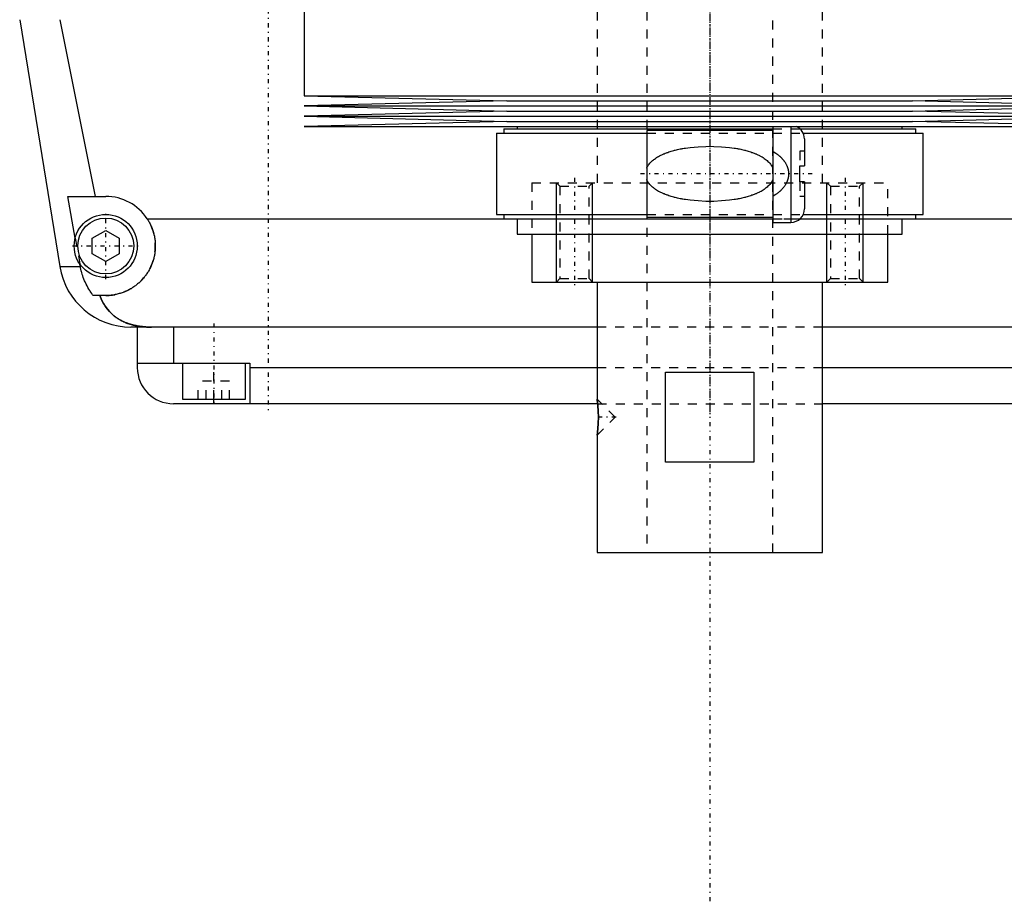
# Model space of a CAD drawing. Extents: x -120 to 120, y -136 to 715.
# Tile 1 of 11: x -77 to 33, y -136 to -38. Entities that reach past the tile are written whole.
import ezdxf

# ---------------------------------------------------------------- set-up
doc = ezdxf.new("R2010")
doc.units = 0
doc.linetypes.add('CENTER', pattern=[1.5, 0.45, -0.5, 0.05, -0.5])
doc.linetypes.add('DASHED', pattern=[2, 1, -1])
for name, color, linetype in [('AM_0', 7, 'CONTINUOUS'), ('AM_10', 7, 'CONTINUOUS'), ('AM_3', 7, 'DASHED'), ('AM_7', 7, 'CENTER')]:
    doc.layers.add(name, color=color, linetype=linetype)

msp = doc.modelspace()

# ---------------------------------------------------------------- linework, layer by layer
at = {"layer": 'AM_0', "color": 7, "linetype": 'CONTINUOUS'}
for p, q in [((-45, -30.25), (-45, -46.83)), ((-76.54, -38.4), (-72.1, -65.78)), ((-72.1, -38.4), (-68.19, -58)), ((-45, -46.83), (-22.5, -47.4)), ((-45, -46.83), (45, -46.83)), ((22.5, -47.4), (45, -46.83)), ((-22.5, -47.4), (-45, -47.97)), ((-45, -47.97), (-22.5, -48.54)), ((-45, -47.97), (45, -47.97)), ((-22.5, -47.4), (22.5, -47.4)), ((45, -47.97), (22.5, -47.4)), ((22.5, -48.54), (45, -47.97)), ((-22.5, -48.54), (-45, -49.11)), ((-45, -49.11), (-22.5, -49.68)), ((-45, -49.11), (45, -49.11)), ((-22.5, -48.54), (22.5, -48.54)), ((45, -49.11), (22.5, -48.54)), ((22.5, -49.68), (45, -49.11)), ((-22.5, -49.68), (-45, -50.25)), ((-22.5, -49.68), (22.5, -49.68)), ((45, -50.25), (22.5, -49.68)), ((-45, -50.25), (45, -50.25)), ((-23.65, -51), (-23.65, -60)), ((-23.65, -51), (-7, -51)), ((-22.85, -50.5), (-22.85, -51)), ((-22.85, -50.5), (7, -50.5)), ((-21.35, -50.25), (-21.35, -50.5)), ((7, -50.7), (-7, -50.7)), ((-7, -50.7), (-7, -60.3)), ((7, -50.25), (7, -60.88)), ((9, -50.25), (9, -60.88)), ((9.99, -50.5), (22.85, -50.5)), ((10.36, -51), (23.65, -51)), ((21.35, -50.5), (21.35, -50.25)), ((22.85, -51), (22.85, -50.5)), ((23.65, -60), (23.65, -51)), ((10.5, -51.62), (10.5, -54.6)), ((10, -56.4), (10, -54.6)), ((10, -54.6), (10.5, -54.6)), ((10.5, -56.4), (10, -56.4)), ((10.5, -56.4), (10.5, -59.38)), ((-71.21, -58), (-67, -58)), ((-70.39, -62.62), (-71.21, -58)), ((-23.65, -60), (-7, -60)), ((-22.85, -60), (-22.85, -60.5)), ((10.36, -60), (23.65, -60)), ((22.85, -60.5), (22.85, -60)), ((-62.39, -60.5), (-9.77, -60.5)), ((-22.85, -60.5), (7.01, -60.5)), ((-21.35, -60.5), (-21.35, -62.2)), ((-7, -60.3), (7, -60.3)), ((7, -60.88), (9, -60.88)), ((9.99, -60.5), (22.85, -60.5)), ((21.35, -62.2), (21.35, -60.5)), ((21.35, -60.5), (62.39, -60.5)), ((-68.5, -62.63), (-67, -61.77)), ((-67, -61.77), (-65.5, -62.63)), ((-21.35, -62.2), (21.35, -62.2)), ((-19.75, -62.2), (-19.75, -67.5)), ((19.75, -67.5), (19.75, -62.2)), ((-68.5, -64.37), (-68.5, -62.63)), ((-65.5, -62.63), (-65.5, -64.37)), ((-67, -65.23), (-68.5, -64.37)), ((-65.5, -64.37), (-67, -65.23)), ((-69.82, -65.78), (-69.87, -65.5)), ((-72.1, -65.78), (-69.82, -65.78)), ((-19.75, -67.5), (19.75, -67.5)), ((-12.5, -67.5), (-12.5, -80.5)), ((12.5, -97.5), (12.5, -67.5)), ((-67, -69), (-68.39, -69)), ((-12.5, -72.5), (-64.2, -72.5)), ((-63.5, -72.5), (-63.5, -77)), ((-59.5, -72.5), (-59.5, -76.5)), ((64.2, -72.5), (12.5, -72.5)), ((-63.5, -76.5), (-51, -76.5)), ((-58.5, -76.5), (-58.5, -80.5)), ((-51.5, -80.5), (-51.5, -76.5)), ((-51, -76.5), (-51, -81)), ((-51, -77), (-12.5, -77)), ((-4.9, -77.5), (4.9, -77.5)), ((-4.9, -87.5), (-4.9, -77.5)), ((4.9, -77.5), (4.9, -87.5)), ((12.5, -77), (51, -77)), ((-58.5, -80.5), (-51.5, -80.5)), ((-55, -81), (-55, -80.5)), ((-12.49, -80.54), (-12.5, -80.5)), ((-12.48, -80.66), (-12.49, -80.59)), ((-12.44, -81), (-59.5, -81)), ((-12.44, -80.98), (-12.45, -80.86)), ((59.5, -81), (12.5, -81)), ((-12.45, -84.14), (-12.44, -84.02)), ((-12.5, -84.5), (-12.49, -84.46)), ((-12.5, -84.5), (-12.5, -97.5)), ((-12.49, -84.42), (-12.47, -84.29)), ((4.9, -87.5), (-4.9, -87.5)), ((-12.5, -97.5), (12.5, -97.5))]:
    msp.add_line(p, q, dxfattribs=at)
for points in [[(-62.39, -60.5, 0), (-62.36, -60.55, 0), (-62.3, -60.65, 0), (-62.24, -60.74, 0), (-62.21, -60.79, 0), (-62.18, -60.84, 0), (-62.13, -60.95, 0), (-62.08, -61.05, 0), (-62.03, -61.15, 0), (-61.98, -61.26, 0), (-61.93, -61.36, 0), (-61.91, -61.41, 0), (-61.89, -61.47, 0), (-61.85, -61.57, 0), (-61.81, -61.68, 0), (-61.77, -61.79, 0), (-61.74, -61.9, 0), (-61.71, -62.01, 0), (-61.69, -62.06, 0), (-61.68, -62.12, 0), (-61.65, -62.23, 0), (-61.62, -62.34, 0), (-61.61, -62.39, 0), (-61.6, -62.45, 0), (-61.58, -62.56, 0), (-61.56, -62.66, 0), (-61.56, -62.72, 0), (-61.55, -62.77, 0), (-61.53, -62.88, 0), (-61.52, -62.99, 0), (-61.51, -63.1, 0), (-61.51, -63.21, 0), (-61.5, -63.31, 0), (-61.5, -63.37, 0), (-61.5, -63.42, 0), (-61.5, -63.52, 0), (-61.5, -63.63, 0), (-61.5, -63.73, 0), (-61.51, -63.84, 0), (-61.52, -63.95, 0), (-61.52, -64, 0), (-61.53, -64.05, 0), (-61.54, -64.16, 0), (-61.55, -64.26, 0), (-61.57, -64.37, 0), (-61.59, -64.47, 0), (-61.61, -64.58, 0), (-61.62, -64.63, 0), (-61.63, -64.69, 0), (-61.65, -64.79, 0), (-61.68, -64.9, 0), (-61.71, -65, 0), (-61.74, -65.1, 0), (-61.77, -65.21, 0), (-61.79, -65.26, 0), (-61.81, -65.31, 0), (-61.84, -65.41, 0), (-61.88, -65.51, 0), (-61.92, -65.61, 0), (-61.96, -65.71, 0), (-62.01, -65.81, 0), (-62.03, -65.86, 0), (-62.05, -65.9, 0), (-62.1, -66, 0), (-62.15, -66.1, 0), (-62.18, -66.14, 0), (-62.2, -66.19, 0), (-62.26, -66.28, 0), (-62.31, -66.37, 0), (-62.34, -66.42, 0), (-62.37, -66.46, 0), (-62.43, -66.55, 0), (-62.49, -66.64, 0), (-62.55, -66.73, 0), (-62.61, -66.81, 0), (-62.67, -66.9, 0), (-62.71, -66.94, 0), (-62.74, -66.98, 0), (-62.81, -67.06, 0), (-62.87, -67.14, 0), (-62.94, -67.21, 0), (-63.01, -67.29, 0), (-63.09, -67.36, 0), (-63.12, -67.4, 0), (-63.16, -67.44, 0), (-63.23, -67.51, 0), (-63.31, -67.58, 0), (-63.38, -67.64, 0), (-63.46, -67.71, 0), (-63.55, -67.78, 0), (-63.59, -67.81, 0), (-63.63, -67.85, 0), (-63.71, -67.91, 0), (-63.8, -67.97, 0), (-63.89, -68.04, 0), (-63.98, -68.1, 0), (-64.07, -68.15, 0), (-64.12, -68.18, 0), (-64.16, -68.21, 0), (-64.26, -68.27, 0), (-64.36, -68.32, 0), (-64.45, -68.37, 0), (-64.55, -68.43, 0), (-64.65, -68.47, 0), (-64.7, -68.5, 0), (-64.76, -68.52, 0), (-64.86, -68.57, 0), (-64.96, -68.61, 0), (-65.02, -68.63, 0), (-65.07, -68.65, 0), (-65.17, -68.69, 0), (-65.28, -68.72, 0), (-65.34, -68.74, 0), (-65.39, -68.76, 0), (-65.5, -68.79, 0), (-65.61, -68.82, 0), (-65.72, -68.85, 0), (-65.83, -68.87, 0), (-65.94, -68.9, 0), (-66, -68.91, 0), (-66.05, -68.92, 0), (-66.16, -68.94, 0), (-66.27, -68.95, 0), (-66.39, -68.97, 0), (-66.5, -68.98, 0), (-66.61, -68.99, 0), (-66.67, -68.99, 0), (-66.72, -68.99, 0), (-66.83, -69, 0), (-66.94, -69, 0), (-67, -69, 0)], [(-68.39, -69, 0), (-68.45, -68.92, 0), (-68.56, -68.77, 0), (-68.67, -68.61, 0), (-68.72, -68.53, 0), (-68.77, -68.45, 0), (-68.88, -68.28, 0), (-68.98, -68.11, 0), (-69.07, -67.93, 0), (-69.17, -67.75, 0), (-69.26, -67.57, 0), (-69.3, -67.47, 0), (-69.34, -67.38, 0), (-69.42, -67.19, 0), (-69.49, -67.01, 0), (-69.55, -66.83, 0), (-69.61, -66.65, 0), (-69.66, -66.46, 0), (-69.69, -66.37, 0), (-69.71, -66.27, 0), (-69.76, -66.08, 0), (-69.8, -65.88, 0), (-69.82, -65.78, 0)], [(-67.64, -69, 0), (-67.57, -69.19, 0), (-67.42, -69.55, 0), (-67.24, -69.89, 0), (-67.14, -70.05, 0), (-67.04, -70.21, 0), (-66.82, -70.51, 0), (-66.59, -70.78, 0), (-66.32, -71.04, 0), (-66.16, -71.19, 0), (-66.11, -71.23, 0), (-66.07, -71.27, 0), (-66.04, -71.29, 0), (-66.02, -71.31, 0), (-65.97, -71.34, 0), (-65.92, -71.38, 0), (-65.87, -71.42, 0), (-65.81, -71.45, 0), (-65.76, -71.49, 0), (-65.73, -71.51, 0), (-65.71, -71.53, 0), (-65.65, -71.56, 0), (-65.6, -71.6, 0), (-65.57, -71.61, 0), (-65.54, -71.63, 0), (-65.49, -71.66, 0), (-65.43, -71.69, 0), (-65.4, -71.71, 0), (-65.38, -71.73, 0), (-65.32, -71.76, 0), (-65.26, -71.79, 0), (-65.2, -71.82, 0), (-65.14, -71.85, 0), (-65.08, -71.88, 0), (-65.05, -71.89, 0), (-65.02, -71.91, 0), (-64.96, -71.93, 0), (-64.9, -71.96, 0), (-64.83, -71.99, 0), (-64.77, -72.01, 0), (-64.71, -72.04, 0), (-64.68, -72.05, 0), (-64.64, -72.06, 0), (-64.58, -72.09, 0), (-64.52, -72.11, 0), (-64.45, -72.13, 0), (-64.39, -72.15, 0), (-64.32, -72.17, 0), (-64.29, -72.18, 0), (-64.25, -72.19, 0), (-64.19, -72.21, 0), (-64.12, -72.23, 0), (-64.05, -72.25, 0), (-63.98, -72.27, 0), (-63.92, -72.28, 0), (-63.88, -72.29, 0), (-63.85, -72.3, 0), (-63.78, -72.31, 0), (-63.71, -72.33, 0), (-63.64, -72.34, 0), (-63.57, -72.36, 0), (-63.5, -72.37, 0), (-63.46, -72.38, 0), (-63.43, -72.38, 0), (-63.36, -72.39, 0), (-63.28, -72.41, 0), (-63.25, -72.41, 0), (-63.21, -72.42, 0), (-63.14, -72.43, 0), (-63.07, -72.43, 0), (-63.03, -72.44, 0), (-62.99, -72.44, 0), (-62.92, -72.45, 0), (-62.85, -72.46, 0), (-62.77, -72.46, 0), (-62.7, -72.47, 0), (-62.63, -72.48, 0), (-62.59, -72.48, 0), (-62.55, -72.48, 0), (-62.48, -72.49, 0), (-62.41, -72.49, 0), (-62.15, -72.5, 0), (-61.92, -72.5, 0)], [(-12.5, -80.5, 0), (-12.5, -80.5, 0), (-12.5, -80.5, 0), (-12.5, -80.51, 0), (-12.5, -80.51, 0), (-12.5, -80.51, 0), (-12.5, -80.52, 0), (-12.5, -80.53, 0), (-12.49, -80.54, 0), (-12.49, -80.55, 0), (-12.49, -80.56, 0), (-12.49, -80.57, 0), (-12.49, -80.58, 0), (-12.49, -80.6, 0), (-12.48, -80.62, 0), (-12.48, -80.64, 0), (-12.48, -80.66, 0), (-12.48, -80.69, 0), (-12.47, -80.7, 0), (-12.47, -80.71, 0), (-12.47, -80.74, 0), (-12.47, -80.77, 0), (-12.46, -80.78, 0), (-12.46, -80.8, 0), (-12.46, -80.83, 0), (-12.45, -80.87, 0), (-12.45, -80.88, 0), (-12.45, -80.9, 0), (-12.45, -80.94, 0), (-12.44, -80.97, 0), (-12.44, -81.01, 0), (-12.43, -81.05, 0), (-12.43, -81.09, 0), (-12.43, -81.11, 0), (-12.43, -81.13, 0), (-12.42, -81.17, 0), (-12.42, -81.21, 0), (-12.41, -81.26, 0), (-12.41, -81.3, 0), (-12.41, -81.35, 0), (-12.41, -81.37, 0), (-12.4, -81.4, 0), (-12.4, -81.44, 0), (-12.4, -81.49, 0), (-12.39, -81.54, 0), (-12.39, -81.6, 0), (-12.39, -81.65, 0), (-12.38, -81.67, 0), (-12.38, -81.7, 0), (-12.38, -81.75, 0), (-12.38, -81.81, 0), (-12.38, -81.86, 0), (-12.37, -81.92, 0), (-12.37, -81.97, 0), (-12.37, -82, 0), (-12.37, -82.03, 0), (-12.37, -82.09, 0), (-12.37, -82.14, 0), (-12.36, -82.2, 0), (-12.36, -82.25, 0), (-12.36, -82.31, 0), (-12.36, -82.34, 0), (-12.36, -82.36, 0), (-12.36, -82.42, 0), (-12.36, -82.47, 0), (-12.36, -82.5, 0), (-12.36, -82.53, 0), (-12.36, -82.58, 0), (-12.36, -82.64, 0), (-12.36, -82.66, 0), (-12.36, -82.69, 0), (-12.36, -82.75, 0), (-12.36, -82.8, 0), (-12.37, -82.86, 0), (-12.37, -82.92, 0), (-12.37, -82.97, 0), (-12.37, -83, 0), (-12.37, -83.03, 0), (-12.37, -83.08, 0), (-12.38, -83.14, 0), (-12.38, -83.19, 0), (-12.38, -83.25, 0), (-12.38, -83.3, 0), (-12.38, -83.33, 0), (-12.39, -83.35, 0), (-12.39, -83.41, 0), (-12.39, -83.46, 0), (-12.4, -83.51, 0), (-12.4, -83.56, 0), (-12.4, -83.61, 0), (-12.41, -83.63, 0), (-12.41, -83.65, 0), (-12.41, -83.7, 0), (-12.41, -83.74, 0), (-12.42, -83.79, 0), (-12.42, -83.83, 0), (-12.43, -83.87, 0), (-12.43, -83.89, 0), (-12.43, -83.91, 0), (-12.43, -83.95, 0), (-12.44, -83.99, 0), (-12.44, -84.03, 0), (-12.45, -84.06, 0), (-12.45, -84.1, 0), (-12.45, -84.12, 0), (-12.45, -84.13, 0), (-12.46, -84.17, 0), (-12.46, -84.2, 0), (-12.46, -84.22, 0), (-12.47, -84.23, 0), (-12.47, -84.26, 0), (-12.47, -84.29, 0), (-12.47, -84.3, 0), (-12.48, -84.31, 0), (-12.48, -84.34, 0), (-12.48, -84.36, 0), (-12.48, -84.38, 0), (-12.49, -84.4, 0), (-12.49, -84.42, 0), (-12.49, -84.43, 0), (-12.49, -84.44, 0), (-12.49, -84.45, 0), (-12.49, -84.46, 0), (-12.5, -84.47, 0), (-12.5, -84.48, 0), (-12.5, -84.49, 0), (-12.5, -84.49, 0), (-12.5, -84.49, 0), (-12.5, -84.5, 0), (-12.5, -84.5, 0), (-12.5, -84.5, 0)]]:
    msp.add_polyline3d(points, dxfattribs=at)
for radius in [3.5, 3.1]:
    msp.add_circle((-67, -63.5), radius, dxfattribs=at)
for centre, radius, start, end in [((9, -51.62), 1.5, 0, 66.4435), ((-67, -63.5), 5.5, 33.0557, 90), ((9, -59.38), 1.5, 270, 0), ((-64.2, -64.5), 8, 189.225, 270), ((-59.5, -77), 4, 180, 270)]:
    msp.add_arc(centre, radius, start, end, dxfattribs=at)
at = {"layer": 'AM_10', "color": 7, "linetype": 'CONTINUOUS'}
for p, q in [((-17, -67.5), (-17, -56.5)), ((-13, -67.5), (-13, -56.5)), ((13, -67.5), (13, -56.5)), ((17, -67.5), (17, -56.5))]:
    msp.add_line(p, q, dxfattribs=at)
at = {"layer": 'AM_3', "color": 6, "linetype": 'DASHED'}
for p, q in [((-7, 676.5), (-7, -97.5)), ((7, -97.5), (7, 676.5)), ((-12.5, 664.5), (-12.5, -56.5)), ((12.5, -56.5), (12.5, 664.5)), ((-7, -51), (10.36, -51)), ((7, -50.5), (9.99, -50.5)), ((10, -53), (10, -54.6)), ((10.5, -53), (10, -53)), ((-19.75, -56.5), (19.75, -56.5)), ((-19.75, -56.5), (-19.75, -62.2)), ((-19.75, -56.5), (0, -56.5)), ((-17, -56.5), (-16.62, -56.88)), ((-13.38, -56.88), (-13, -56.5)), ((10, -56.4), (10, -58)), ((13, -56.5), (13.38, -56.88)), ((16.62, -56.88), (17, -56.5)), ((19.75, -62.2), (19.75, -56.5)), ((-16.62, -56.88), (-16.62, -67.12)), ((-16.62, -56.88), (-13.38, -56.88)), ((-13.38, -67.12), (-13.38, -56.88)), ((13.38, -56.88), (13.38, -67.12)), ((13.38, -56.88), (16.62, -56.88)), ((16.62, -67.12), (16.62, -56.88)), ((10.5, -58), (10, -58)), ((-7, -60), (10.36, -60)), ((-9.77, -60.5), (21.35, -60.5)), ((7.01, -60.5), (9.99, -60.5)), ((-70.39, -62.62), (-69.87, -65.5)), ((-16.62, -67.12), (-17, -67.5)), ((-16.62, -67.12), (-13.38, -67.12)), ((-13, -67.5), (-13.38, -67.12)), ((13.38, -67.12), (13, -67.5)), ((13.38, -67.12), (16.62, -67.12)), ((17, -67.5), (16.62, -67.12)), ((12.5, -72.5), (-12.5, -72.5)), ((-55, -80.5), (-55, -76.5)), ((-12.5, -77), (12.5, -77)), ((-56.73, -80.5), (-56.73, -78.5)), ((-53.27, -78.5), (-56.73, -78.5)), ((-55.87, -80.5), (-55.87, -78.5)), ((-54.13, -80.5), (-54.13, -78.5)), ((-53.27, -80.5), (-53.27, -78.5)), ((-10.5, -82.5), (-12.5, -80.5)), ((-12.49, -80.59), (-12.49, -80.54)), ((-12.45, -80.86), (-12.48, -80.66)), ((-12.44, -81), (12.5, -81)), ((-12.5, -84.5), (-10.5, -82.5)), ((-12.49, -84.46), (-12.49, -84.42)), ((-12.47, -84.29), (-12.45, -84.14))]:
    msp.add_line(p, q, dxfattribs=at)
for points in [[(-7, -54.88, 0), (-7, -54.87, 0), (-6.99, -54.85, 0), (-6.98, -54.82, 0), (-6.97, -54.81, 0), (-6.96, -54.8, 0), (-6.95, -54.78, 0), (-6.94, -54.76, 0), (-6.93, -54.73, 0), (-6.92, -54.71, 0), (-6.91, -54.69, 0), (-6.9, -54.68, 0), (-6.9, -54.67, 0), (-6.88, -54.65, 0), (-6.87, -54.63, 0), (-6.82, -54.55, 0), (-6.78, -54.49, 0), (-6.74, -54.43, 0), (-6.65, -54.32, 0), (-6.55, -54.22, 0), (-6.45, -54.12, 0), (-6.35, -54.03, 0), (-6.25, -53.94, 0), (-6.19, -53.9, 0), (-6.14, -53.86, 0), (-6.03, -53.78, 0), (-5.91, -53.7, 0), (-5.8, -53.63, 0), (-5.68, -53.56, 0), (-5.56, -53.5, 0), (-5.5, -53.47, 0), (-5.44, -53.44, 0), (-5.32, -53.38, 0), (-5.19, -53.32, 0), (-5.13, -53.29, 0), (-5.06, -53.27, 0), (-4.94, -53.21, 0), (-4.81, -53.16, 0), (-4.74, -53.14, 0), (-4.67, -53.12, 0), (-4.54, -53.07, 0), (-4.41, -53.03, 0), (-4.27, -52.99, 0), (-4.13, -52.95, 0), (-3.99, -52.91, 0), (-3.92, -52.89, 0), (-3.85, -52.87, 0), (-3.71, -52.84, 0), (-3.57, -52.8, 0), (-3.43, -52.77, 0), (-3.28, -52.74, 0), (-3.14, -52.71, 0), (-3.07, -52.7, 0), (-2.99, -52.69, 0), (-2.85, -52.66, 0), (-2.7, -52.64, 0), (-2.19, -52.57, 0), (-1.3, -52.49, 0), (-0.43, -52.45, 0), (0, -52.44, 0), (0.43, -52.45, 0), (1.3, -52.49, 0), (2.19, -52.57, 0), (2.7, -52.64, 0), (2.85, -52.66, 0), (2.99, -52.69, 0), (3.07, -52.7, 0), (3.14, -52.71, 0), (3.28, -52.74, 0), (3.43, -52.77, 0), (3.57, -52.8, 0), (3.71, -52.84, 0), (3.85, -52.87, 0), (3.92, -52.89, 0), (3.99, -52.91, 0), (4.13, -52.95, 0), (4.27, -52.99, 0), (4.41, -53.03, 0), (4.54, -53.07, 0), (4.67, -53.12, 0), (4.74, -53.14, 0), (4.81, -53.16, 0), (4.94, -53.21, 0), (5.06, -53.27, 0), (5.13, -53.29, 0), (5.19, -53.32, 0), (5.32, -53.38, 0), (5.44, -53.44, 0), (5.5, -53.47, 0), (5.56, -53.5, 0), (5.68, -53.56, 0), (5.8, -53.63, 0), (5.91, -53.7, 0), (6.03, -53.78, 0), (6.14, -53.86, 0), (6.19, -53.9, 0), (6.25, -53.94, 0), (6.35, -54.03, 0), (6.45, -54.12, 0), (6.55, -54.22, 0), (6.65, -54.32, 0), (6.74, -54.43, 0), (6.78, -54.49, 0), (6.82, -54.55, 0), (6.87, -54.63, 0), (6.88, -54.65, 0), (6.9, -54.67, 0), (6.9, -54.68, 0), (6.91, -54.69, 0), (6.92, -54.71, 0), (6.93, -54.73, 0), (6.94, -54.76, 0), (6.95, -54.78, 0), (6.96, -54.8, 0), (6.97, -54.81, 0), (6.98, -54.82, 0), (6.99, -54.85, 0), (7, -54.87, 0), (7, -54.88, 0)], [(7, -53, 0), (7.15, -53.1, 0), (7.33, -53.21, 0), (7.38, -53.25, 0), (7.42, -53.28, 0), (7.45, -53.3, 0), (7.47, -53.32, 0), (7.52, -53.35, 0), (7.57, -53.39, 0), (7.61, -53.43, 0), (7.66, -53.46, 0), (7.7, -53.5, 0), (7.72, -53.52, 0), (7.75, -53.54, 0), (7.79, -53.58, 0), (7.83, -53.62, 0), (7.85, -53.64, 0), (7.88, -53.66, 0), (7.92, -53.7, 0), (7.96, -53.74, 0), (7.98, -53.76, 0), (8, -53.78, 0), (8.04, -53.82, 0), (8.07, -53.87, 0), (8.11, -53.91, 0), (8.15, -53.95, 0), (8.18, -54, 0), (8.2, -54.02, 0), (8.22, -54.04, 0), (8.25, -54.09, 0), (8.28, -54.13, 0), (8.32, -54.18, 0), (8.35, -54.23, 0), (8.38, -54.28, 0), (8.39, -54.3, 0), (8.41, -54.33, 0), (8.44, -54.38, 0), (8.47, -54.43, 0), (8.5, -54.49, 0), (8.52, -54.54, 0), (8.55, -54.6, 0), (8.56, -54.62, 0), (8.57, -54.65, 0), (8.59, -54.71, 0), (8.61, -54.77, 0), (8.63, -54.82, 0), (8.65, -54.88, 0), (8.67, -54.94, 0), (8.68, -54.97, 0), (8.68, -55, 0), (8.7, -55.06, 0), (8.71, -55.12, 0), (8.72, -55.18, 0), (8.73, -55.24, 0), (8.73, -55.3, 0), (8.73, -55.33, 0), (8.74, -55.35, 0), (8.74, -55.41, 0), (8.74, -55.47, 0), (8.74, -55.5, 0), (8.74, -55.53, 0), (8.74, -55.59, 0), (8.74, -55.65, 0), (8.73, -55.67, 0), (8.73, -55.7, 0), (8.73, -55.76, 0), (8.72, -55.82, 0), (8.71, -55.88, 0), (8.7, -55.94, 0), (8.68, -56, 0), (8.68, -56.03, 0), (8.67, -56.06, 0), (8.65, -56.12, 0), (8.63, -56.18, 0), (8.61, -56.23, 0), (8.59, -56.29, 0), (8.57, -56.35, 0), (8.56, -56.38, 0), (8.55, -56.4, 0), (8.52, -56.46, 0), (8.5, -56.51, 0), (8.47, -56.57, 0), (8.44, -56.62, 0), (8.41, -56.67, 0), (8.39, -56.7, 0), (8.38, -56.72, 0), (8.35, -56.77, 0), (8.32, -56.82, 0), (8.28, -56.87, 0), (8.25, -56.91, 0), (8.22, -56.96, 0), (8.2, -56.98, 0), (8.18, -57, 0), (8.15, -57.05, 0), (8.11, -57.09, 0), (8.07, -57.13, 0), (8.04, -57.18, 0), (8, -57.22, 0), (7.98, -57.24, 0), (7.96, -57.26, 0), (7.92, -57.3, 0), (7.88, -57.34, 0), (7.85, -57.36, 0), (7.83, -57.38, 0), (7.79, -57.42, 0), (7.75, -57.46, 0), (7.72, -57.48, 0), (7.7, -57.5, 0), (7.66, -57.54, 0), (7.61, -57.57, 0), (7.57, -57.61, 0), (7.52, -57.65, 0), (7.47, -57.68, 0), (7.45, -57.7, 0), (7.42, -57.72, 0), (7.38, -57.75, 0), (7.33, -57.79, 0), (7.15, -57.9, 0), (7, -58, 0)], [(7, -56.12, 0), (7, -56.13, 0), (6.99, -56.15, 0), (6.98, -56.18, 0), (6.97, -56.19, 0), (6.96, -56.2, 0), (6.95, -56.22, 0), (6.94, -56.24, 0), (6.93, -56.27, 0), (6.92, -56.29, 0), (6.91, -56.31, 0), (6.9, -56.32, 0), (6.9, -56.33, 0), (6.88, -56.35, 0), (6.87, -56.37, 0), (6.82, -56.45, 0), (6.78, -56.51, 0), (6.74, -56.57, 0), (6.65, -56.68, 0), (6.55, -56.78, 0), (6.45, -56.88, 0), (6.35, -56.97, 0), (6.25, -57.06, 0), (6.19, -57.1, 0), (6.14, -57.14, 0), (6.03, -57.22, 0), (5.91, -57.3, 0), (5.8, -57.37, 0), (5.68, -57.44, 0), (5.56, -57.5, 0), (5.5, -57.53, 0), (5.44, -57.56, 0), (5.32, -57.62, 0), (5.19, -57.68, 0), (5.13, -57.71, 0), (5.06, -57.73, 0), (4.94, -57.79, 0), (4.81, -57.84, 0), (4.74, -57.86, 0), (4.67, -57.88, 0), (4.54, -57.93, 0), (4.41, -57.97, 0), (4.27, -58.01, 0), (4.13, -58.05, 0), (3.99, -58.09, 0), (3.92, -58.11, 0), (3.85, -58.13, 0), (3.71, -58.16, 0), (3.57, -58.2, 0), (3.43, -58.23, 0), (3.28, -58.26, 0), (3.14, -58.29, 0), (3.07, -58.3, 0), (2.99, -58.31, 0), (2.85, -58.34, 0), (2.7, -58.36, 0), (2.19, -58.43, 0), (1.3, -58.51, 0), (0.43, -58.55, 0), (0, -58.56, 0), (-0.43, -58.55, 0), (-1.3, -58.51, 0), (-2.19, -58.43, 0), (-2.7, -58.36, 0), (-2.85, -58.34, 0), (-2.99, -58.31, 0), (-3.07, -58.3, 0), (-3.14, -58.29, 0), (-3.28, -58.26, 0), (-3.43, -58.23, 0), (-3.57, -58.2, 0), (-3.71, -58.16, 0), (-3.85, -58.13, 0), (-3.92, -58.11, 0), (-3.99, -58.09, 0), (-4.13, -58.05, 0), (-4.27, -58.01, 0), (-4.41, -57.97, 0), (-4.54, -57.93, 0), (-4.67, -57.88, 0), (-4.74, -57.86, 0), (-4.81, -57.84, 0), (-4.94, -57.79, 0), (-5.06, -57.73, 0), (-5.13, -57.71, 0), (-5.19, -57.68, 0), (-5.32, -57.62, 0), (-5.44, -57.56, 0), (-5.5, -57.53, 0), (-5.56, -57.5, 0), (-5.68, -57.44, 0), (-5.8, -57.37, 0), (-5.91, -57.3, 0), (-6.03, -57.22, 0), (-6.14, -57.14, 0), (-6.19, -57.1, 0), (-6.25, -57.06, 0), (-6.35, -56.97, 0), (-6.45, -56.88, 0), (-6.55, -56.78, 0), (-6.65, -56.68, 0), (-6.74, -56.57, 0), (-6.78, -56.51, 0), (-6.82, -56.45, 0), (-6.87, -56.37, 0), (-6.88, -56.35, 0), (-6.9, -56.33, 0), (-6.9, -56.32, 0), (-6.91, -56.31, 0), (-6.92, -56.29, 0), (-6.93, -56.27, 0), (-6.94, -56.24, 0), (-6.95, -56.22, 0), (-6.96, -56.2, 0), (-6.97, -56.19, 0), (-6.98, -56.18, 0), (-6.99, -56.15, 0), (-7, -56.13, 0), (-7, -56.12, 0)], [(-61.92, -72.5, 0), (-62.15, -72.5, 0), (-62.41, -72.49, 0), (-62.48, -72.49, 0), (-62.55, -72.48, 0), (-62.59, -72.48, 0), (-62.63, -72.48, 0), (-62.7, -72.47, 0), (-62.77, -72.46, 0), (-62.85, -72.46, 0), (-62.92, -72.45, 0), (-62.99, -72.44, 0), (-63.03, -72.44, 0), (-63.07, -72.43, 0), (-63.14, -72.43, 0), (-63.21, -72.42, 0), (-63.25, -72.41, 0), (-63.28, -72.41, 0), (-63.36, -72.39, 0), (-63.43, -72.38, 0), (-63.46, -72.38, 0), (-63.5, -72.37, 0), (-63.57, -72.36, 0), (-63.64, -72.34, 0), (-63.71, -72.33, 0), (-63.78, -72.31, 0), (-63.86, -72.3, 0), (-63.89, -72.29, 0), (-63.93, -72.28, 0), (-63.99, -72.26, 0), (-64.06, -72.25, 0), (-64.13, -72.23, 0), (-64.2, -72.21, 0), (-64.27, -72.19, 0), (-64.3, -72.18, 0), (-64.33, -72.17, 0), (-64.4, -72.15, 0), (-64.47, -72.13, 0), (-64.53, -72.1, 0), (-64.6, -72.08, 0), (-64.66, -72.06, 0), (-64.69, -72.04, 0), (-64.72, -72.03, 0), (-64.79, -72.01, 0), (-64.85, -71.98, 0), (-64.91, -71.95, 0), (-64.97, -71.93, 0), (-65.03, -71.9, 0), (-65.06, -71.89, 0), (-65.09, -71.87, 0), (-65.15, -71.84, 0), (-65.21, -71.81, 0), (-65.27, -71.78, 0), (-65.33, -71.75, 0), (-65.39, -71.72, 0), (-65.42, -71.7, 0), (-65.45, -71.69, 0), (-65.5, -71.65, 0), (-65.56, -71.62, 0), (-65.59, -71.6, 0), (-65.61, -71.59, 0), (-65.67, -71.55, 0), (-65.72, -71.52, 0), (-65.75, -71.5, 0), (-65.78, -71.48, 0), (-65.83, -71.44, 0), (-65.88, -71.41, 0), (-65.93, -71.37, 0), (-65.98, -71.33, 0), (-66.03, -71.29, 0), (-66.06, -71.27, 0), (-66.08, -71.25, 0), (-66.13, -71.21, 0), (-66.18, -71.17, 0), (-66.34, -71.03, 0), (-66.6, -70.77, 0), (-66.84, -70.49, 0), (-67.05, -70.19, 0), (-67.15, -70.03, 0), (-67.25, -69.87, 0), (-67.42, -69.54, 0), (-67.57, -69.18, 0), (-67.64, -69, 0)], [(-12.44, -84.02, 0), (-12.44, -84.01, 0), (-12.44, -83.99, 0), (-12.44, -83.97, 0), (-12.44, -83.96, 0), (-12.43, -83.95, 0), (-12.43, -83.93, 0), (-12.43, -83.9, 0), (-12.43, -83.88, 0), (-12.43, -83.86, 0), (-12.42, -83.83, 0), (-12.42, -83.82, 0), (-12.42, -83.81, 0), (-12.42, -83.79, 0), (-12.42, -83.76, 0), (-12.41, -83.74, 0), (-12.41, -83.71, 0), (-12.41, -83.69, 0), (-12.41, -83.67, 0), (-12.41, -83.66, 0), (-12.41, -83.63, 0), (-12.4, -83.61, 0), (-12.4, -83.59, 0), (-12.4, -83.58, 0), (-12.4, -83.55, 0), (-12.4, -83.52, 0), (-12.4, -83.51, 0), (-12.4, -83.5, 0), (-12.39, -83.47, 0), (-12.39, -83.44, 0), (-12.39, -83.41, 0), (-12.39, -83.38, 0), (-12.39, -83.35, 0), (-12.39, -83.34, 0), (-12.38, -83.32, 0), (-12.38, -83.29, 0), (-12.38, -83.26, 0), (-12.38, -83.23, 0), (-12.38, -83.2, 0), (-12.38, -83.17, 0), (-12.38, -83.15, 0), (-12.38, -83.14, 0), (-12.37, -83.11, 0), (-12.37, -83.08, 0), (-12.37, -83.05, 0), (-12.37, -83.01, 0), (-12.37, -82.98, 0), (-12.37, -82.97, 0), (-12.37, -82.95, 0), (-12.37, -82.92, 0), (-12.37, -82.89, 0), (-12.37, -82.86, 0), (-12.36, -82.83, 0), (-12.36, -82.79, 0), (-12.36, -82.78, 0), (-12.36, -82.76, 0), (-12.36, -82.73, 0), (-12.36, -82.7, 0), (-12.36, -82.67, 0), (-12.36, -82.64, 0), (-12.36, -82.61, 0), (-12.36, -82.59, 0), (-12.36, -82.58, 0), (-12.36, -82.55, 0), (-12.36, -82.52, 0), (-12.36, -82.5, 0), (-12.36, -82.49, 0), (-12.36, -82.45, 0), (-12.36, -82.42, 0), (-12.36, -82.41, 0), (-12.36, -82.39, 0), (-12.36, -82.36, 0), (-12.36, -82.33, 0), (-12.36, -82.3, 0), (-12.36, -82.27, 0), (-12.36, -82.24, 0), (-12.36, -82.22, 0), (-12.36, -82.21, 0), (-12.36, -82.17, 0), (-12.37, -82.14, 0), (-12.37, -82.11, 0), (-12.37, -82.08, 0), (-12.37, -82.05, 0), (-12.37, -82.03, 0), (-12.37, -82.02, 0), (-12.37, -81.99, 0), (-12.37, -81.95, 0), (-12.37, -81.92, 0), (-12.37, -81.89, 0), (-12.38, -81.86, 0), (-12.38, -81.85, 0), (-12.38, -81.83, 0), (-12.38, -81.8, 0), (-12.38, -81.77, 0), (-12.38, -81.74, 0), (-12.38, -81.71, 0), (-12.38, -81.68, 0), (-12.39, -81.66, 0), (-12.39, -81.65, 0), (-12.39, -81.62, 0), (-12.39, -81.59, 0), (-12.39, -81.56, 0), (-12.39, -81.53, 0), (-12.4, -81.5, 0), (-12.4, -81.49, 0), (-12.4, -81.48, 0), (-12.4, -81.45, 0), (-12.4, -81.42, 0), (-12.4, -81.41, 0), (-12.4, -81.39, 0), (-12.41, -81.37, 0), (-12.41, -81.34, 0), (-12.41, -81.33, 0), (-12.41, -81.31, 0), (-12.41, -81.29, 0), (-12.41, -81.26, 0), (-12.42, -81.24, 0), (-12.42, -81.21, 0), (-12.42, -81.19, 0), (-12.42, -81.18, 0), (-12.42, -81.17, 0), (-12.43, -81.14, 0), (-12.43, -81.12, 0), (-12.43, -81.1, 0), (-12.43, -81.08, 0), (-12.43, -81.05, 0), (-12.44, -81.04, 0), (-12.44, -81.03, 0), (-12.44, -81.01, 0), (-12.44, -80.99, 0), (-12.44, -80.98, 0)]]:
    msp.add_polyline3d(points, dxfattribs=at)
msp.add_arc((-67, -63.5), 5.5, 270, 33.0557, dxfattribs=at)
at = {"layer": 'AM_7', "color": 4, "linetype": 'CENTER'}
for p, q in [((0, 715.2), (0, -136.2)), ((0, 247.5), (0, -82.5)), ((-49, 17), (-49, -82)), ((0, -28.65), (0, -63.8)), ((11.37, -55.5), (-7.88, -55.5)), ((-15, -55.95), (-15, -68.05)), ((15, -55.95), (15, -68.05)), ((-67, -67.17), (-67, -59.83)), ((-70.67, -63.5), (-63.32, -63.5)), ((-55, -72.1), (-55, -80.9)), ((-10.4, -82.5), (-12.6, -82.5))]:
    msp.add_line(p, q, dxfattribs=at)

doc.saveas('drawing.dxf')
